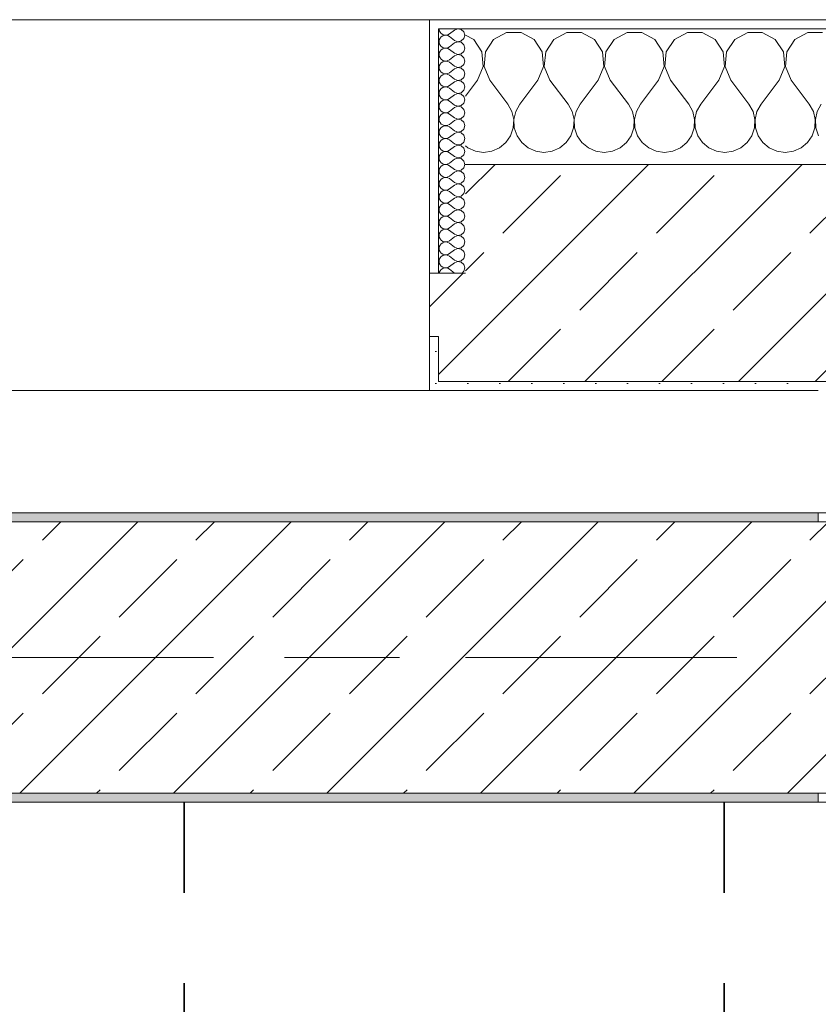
# Model space of a CAD drawing. Header units: metres. Extents: x -3.6 to 84.5, y -11 to 16.8.
# Tile 223 of 228: x 60.7 to 61.6, y 12.8 to 13.9. Entities that reach past the tile are written whole.
import ezdxf

# ---------------------------------------------------------------- set-up
doc = ezdxf.new("R2010")
doc.units = ezdxf.units.M
doc.header["$MEASUREMENT"] = 0
doc.linetypes.add('Achse', pattern=[0.2, 0.1, -0.05, 0, -0.05])
doc.linetypes.add('Strichlinie doppelt', pattern=[0.546806, 0.264583, -0.105833, 0.070556, -0.105833])
for name, color, linetype in [('155 - Bemaßung_ Beschriftung.Ausbau - Deckenelemente', 7, 'Continuous'), ('451 - Universal.Achsen Raster', 7, 'Continuous'), ('604 - Struktur.Wand Aussen', 7, 'Continuous'), ('608 - Struktur.Träger', 7, 'Continuous')]:
    doc.layers.add(name, color=color, linetype=linetype)
doc.styles.add('ERSTELLTER_STIL_2', font='txt')
doc.dimstyles.new('ERSTELLTER_STIL__1', dxfattribs={"dimtxt": 0.1, "dimasz": 0.0532, "dimexe": 0.18, "dimexo": 0.0625, "dimgap": 0, "dimtad": 1, "dimtih": 1, "dimtoh": 1, "dimzin": 0, "dimdsep": 46, "dimtxsty": 'ERSTELLTER_STIL_2', "dimblk": 'ARROWHEAD_2', "dimblk1": 'ARROWHEAD_2', "dimblk2": 'ARROWHEAD_2', "dimcen": 0.09, "dimse1": 1, "dimse2": 1, "dimclrd": 7, "dimclre": 7, "dimclrt": 7, "dimazin": 0, "dimtfac": 1, "dimtdec": 4, "dimtmove": 0, "dimatfit": 3, "dimfxl": 1, "dimtolj": 1, "dimtzin": 0, "dimarcsym": 0})
pattern_1 = [(0, (0, 0), (0, 0.08660254), [0, -0.05]), (0, (0.025, 0.0433), (0, 0.08660254), [0, -0.05])]
pattern_2 = [(45, (0, 0), (-0.01767767, 0.01767767), [0, -0.025])]
pattern_3 = [(45, (0, 0), (-0.08485281, 0.08485281), []), (45, (-0.04243, 0.04243), (-0.08485281, 0.08485281), [0.09, -0.03])]

# ---------------------------------------------------------------- blocks, each defined once
blk = doc.blocks.new('*X33')
at = {"layer": '604 - Struktur.Wand Aussen', "color": 7, "linetype": 'Continuous', "lineweight": 5}
for p, q in [((61.1891, 13.833), (61.18, 13.8379)), ((61.1981, 13.8195), (61.1891, 13.833)), ((61.2109, 13.833), (61.2019, 13.8195)), ((61.2252, 13.8407), (61.2109, 13.833)), ((61.2415, 13.8407), (61.2252, 13.8407)), ((61.2558, 13.833), (61.2415, 13.8407)), ((61.2648, 13.8195), (61.2558, 13.833)), ((61.2776, 13.833), (61.2686, 13.8195)), ((61.2919, 13.8407), (61.2776, 13.833)), ((61.3081, 13.8407), (61.2919, 13.8407)), ((61.3224, 13.833), (61.3081, 13.8407)), ((61.3314, 13.8195), (61.3224, 13.833)), ((61.3442, 13.833), (61.3352, 13.8195)), ((61.3585, 13.8407), (61.3442, 13.833)), ((61.3748, 13.8407), (61.3585, 13.8407)), ((61.3891, 13.833), (61.3748, 13.8407)), ((61.3981, 13.8195), (61.3891, 13.833)), ((61.4109, 13.833), (61.4019, 13.8195)), ((61.4252, 13.8407), (61.4109, 13.833)), ((61.4415, 13.8407), (61.4252, 13.8407)), ((61.4558, 13.833), (61.4415, 13.8407)), ((61.4648, 13.8195), (61.4558, 13.833)), ((61.4776, 13.833), (61.4686, 13.8195)), ((61.4919, 13.8407), (61.4776, 13.833)), ((61.5081, 13.8407), (61.4919, 13.8407)), ((61.5224, 13.833), (61.5081, 13.8407)), ((61.5314, 13.8195), (61.5224, 13.833)), ((61.5442, 13.833), (61.5352, 13.8195)), ((61.5585, 13.8407), (61.5442, 13.833)), ((61.5748, 13.8407), (61.5585, 13.8407)), ((61.1996, 13.8033), (61.1981, 13.8195)), ((61.2019, 13.8195), (61.2004, 13.8033)), ((61.2663, 13.8033), (61.2648, 13.8195)), ((61.2686, 13.8195), (61.267, 13.8033)), ((61.333, 13.8033), (61.3314, 13.8195)), ((61.3352, 13.8195), (61.3337, 13.8033)), ((61.3996, 13.8033), (61.3981, 13.8195)), ((61.4019, 13.8195), (61.4004, 13.8033)), ((61.4663, 13.8033), (61.4648, 13.8195)), ((61.4686, 13.8195), (61.467, 13.8033)), ((61.533, 13.8033), (61.5314, 13.8195)), ((61.5352, 13.8195), (61.5337, 13.8033)), ((61.1933, 13.7883), (61.1996, 13.8033)), ((61.2004, 13.8033), (61.2067, 13.7883)), ((61.26, 13.7883), (61.2663, 13.8033)), ((61.267, 13.8033), (61.2733, 13.7883)), ((61.3267, 13.7883), (61.333, 13.8033)), ((61.3337, 13.8033), (61.34, 13.7883)), ((61.3933, 13.7883), (61.3996, 13.8033)), ((61.4004, 13.8033), (61.4067, 13.7883)), ((61.46, 13.7883), (61.4663, 13.8033)), ((61.467, 13.8033), (61.4733, 13.7883)), ((61.5267, 13.7883), (61.533, 13.8033)), ((61.5337, 13.8033), (61.54, 13.7883)), ((61.1933, 13.7883), (61.18, 13.7706)), ((61.2067, 13.7883), (61.2267, 13.7617)), ((61.26, 13.7883), (61.24, 13.7617)), ((61.2733, 13.7883), (61.2933, 13.7617)), ((61.3267, 13.7883), (61.3067, 13.7617)), ((61.34, 13.7883), (61.36, 13.7617)), ((61.3933, 13.7883), (61.3733, 13.7617)), ((61.4067, 13.7883), (61.4267, 13.7617)), ((61.46, 13.7883), (61.44, 13.7617)), ((61.4733, 13.7883), (61.4933, 13.7617)), ((61.5267, 13.7883), (61.5067, 13.7617)), ((61.54, 13.7883), (61.56, 13.7617)), ((61.2311, 13.7536), (61.2267, 13.7617)), ((61.24, 13.7617), (61.2355, 13.7536)), ((61.2978, 13.7536), (61.2933, 13.7617)), ((61.3067, 13.7617), (61.3022, 13.7536)), ((61.3645, 13.7536), (61.36, 13.7617)), ((61.3733, 13.7617), (61.3689, 13.7536)), ((61.4311, 13.7536), (61.4267, 13.7617)), ((61.44, 13.7617), (61.4355, 13.7536)), ((61.4978, 13.7536), (61.4933, 13.7617)), ((61.5067, 13.7617), (61.5022, 13.7536)), ((61.5645, 13.7536), (61.56, 13.7617)), ((61.5733, 13.7617), (61.5689, 13.7536)), ((61.2332, 13.7447), (61.2311, 13.7536)), ((61.2355, 13.7536), (61.2335, 13.7447)), ((61.2999, 13.7447), (61.2978, 13.7536)), ((61.3022, 13.7536), (61.3001, 13.7447)), ((61.3665, 13.7447), (61.3645, 13.7536)), ((61.3689, 13.7536), (61.3668, 13.7447)), ((61.4332, 13.7447), (61.4311, 13.7536)), ((61.4355, 13.7536), (61.4335, 13.7447)), ((61.4999, 13.7447), (61.4978, 13.7536)), ((61.5022, 13.7536), (61.5001, 13.7447)), ((61.5665, 13.7447), (61.5645, 13.7536)), ((61.5689, 13.7536), (61.5668, 13.7447)), ((61.2298, 13.7268), (61.2328, 13.7355)), ((61.2328, 13.7355), (61.2332, 13.7447)), ((61.2335, 13.7447), (61.2339, 13.7355)), ((61.2339, 13.7355), (61.2369, 13.7268)), ((61.2965, 13.7268), (61.2994, 13.7355)), ((61.2994, 13.7355), (61.2999, 13.7447)), ((61.3001, 13.7447), (61.3006, 13.7355)), ((61.3006, 13.7355), (61.3035, 13.7268)), ((61.3631, 13.7268), (61.3661, 13.7355)), ((61.3661, 13.7355), (61.3665, 13.7447)), ((61.3668, 13.7447), (61.3672, 13.7355)), ((61.3672, 13.7355), (61.3702, 13.7268)), ((61.4298, 13.7268), (61.4328, 13.7355)), ((61.4328, 13.7355), (61.4332, 13.7447)), ((61.4335, 13.7447), (61.4339, 13.7355)), ((61.4339, 13.7355), (61.4369, 13.7268)), ((61.4965, 13.7268), (61.4994, 13.7355)), ((61.4994, 13.7355), (61.4999, 13.7447)), ((61.5001, 13.7447), (61.5006, 13.7355)), ((61.5006, 13.7355), (61.5035, 13.7268)), ((61.5631, 13.7268), (61.5661, 13.7355)), ((61.5661, 13.7355), (61.5665, 13.7447)), ((61.5668, 13.7447), (61.5672, 13.7355)), ((61.5672, 13.7355), (61.5702, 13.7268)), ((61.2246, 13.7192), (61.2298, 13.7268)), ((61.2369, 13.7268), (61.2421, 13.7192)), ((61.2913, 13.7192), (61.2965, 13.7268)), ((61.3035, 13.7268), (61.3087, 13.7192)), ((61.3579, 13.7192), (61.3631, 13.7268)), ((61.3702, 13.7268), (61.3754, 13.7192)), ((61.4246, 13.7192), (61.4298, 13.7268)), ((61.4369, 13.7268), (61.4421, 13.7192)), ((61.4913, 13.7192), (61.4965, 13.7268)), ((61.5035, 13.7268), (61.5087, 13.7192)), ((61.5579, 13.7192), (61.5631, 13.7268)), ((61.18, 13.7154), (61.1825, 13.7133)), ((61.1825, 13.7133), (61.1909, 13.7096)), ((61.2091, 13.7096), (61.2175, 13.7133)), ((61.2175, 13.7133), (61.2246, 13.7192)), ((61.2421, 13.7192), (61.2491, 13.7133)), ((61.2491, 13.7133), (61.2576, 13.7096)), ((61.2758, 13.7096), (61.2842, 13.7133)), ((61.2842, 13.7133), (61.2913, 13.7192)), ((61.3087, 13.7192), (61.3158, 13.7133)), ((61.3158, 13.7133), (61.3242, 13.7096)), ((61.3424, 13.7096), (61.3509, 13.7133)), ((61.3509, 13.7133), (61.3579, 13.7192)), ((61.3754, 13.7192), (61.3825, 13.7133)), ((61.3825, 13.7133), (61.3909, 13.7096)), ((61.4091, 13.7096), (61.4175, 13.7133)), ((61.4175, 13.7133), (61.4246, 13.7192)), ((61.4421, 13.7192), (61.4491, 13.7133)), ((61.4491, 13.7133), (61.4576, 13.7096)), ((61.4758, 13.7096), (61.4842, 13.7133)), ((61.4842, 13.7133), (61.4913, 13.7192)), ((61.5087, 13.7192), (61.5158, 13.7133)), ((61.5158, 13.7133), (61.5242, 13.7096)), ((61.5424, 13.7096), (61.5509, 13.7133)), ((61.5509, 13.7133), (61.5579, 13.7192)), ((61.1909, 13.7096), (61.2, 13.7083)), ((61.2, 13.7083), (61.2091, 13.7096)), ((61.2576, 13.7096), (61.2667, 13.7083)), ((61.2667, 13.7083), (61.2758, 13.7096)), ((61.3242, 13.7096), (61.3333, 13.7083)), ((61.3333, 13.7083), (61.3424, 13.7096)), ((61.3909, 13.7096), (61.4, 13.7083)), ((61.4, 13.7083), (61.4091, 13.7096)), ((61.4576, 13.7096), (61.4667, 13.7083)), ((61.4667, 13.7083), (61.4758, 13.7096)), ((61.5242, 13.7096), (61.5333, 13.7083)), ((61.5333, 13.7083), (61.5424, 13.7096))]:
    blk.add_line(p, q, dxfattribs=at)
blk = doc.blocks.new('*X63')
at = {"layer": '604 - Struktur.Wand Aussen', "color": 7, "linetype": 'Continuous', "lineweight": 5}
for p, q in [((61.1507, 13.845), (61.151, 13.843)), ((61.1715, 13.845), (61.1679, 13.8436)), ((61.1753, 13.8442), (61.1715, 13.845)), ((61.1782, 13.8416), (61.1753, 13.8442)), ((61.151, 13.843), (61.1518, 13.8412)), ((61.1518, 13.8345), (61.151, 13.8327)), ((61.1518, 13.8412), (61.153, 13.8397)), ((61.153, 13.836), (61.1518, 13.8345)), ((61.153, 13.8397), (61.1547, 13.8386)), ((61.1547, 13.8371), (61.153, 13.836)), ((61.1547, 13.8386), (61.1565, 13.838)), ((61.1565, 13.8377), (61.1547, 13.8371)), ((61.1565, 13.838), (61.1585, 13.8379)), ((61.1585, 13.8378), (61.1565, 13.8377)), ((61.1585, 13.8379), (61.1604, 13.8383)), ((61.1604, 13.8374), (61.1585, 13.8378)), ((61.1604, 13.8383), (61.1621, 13.8393)), ((61.1621, 13.8364), (61.1604, 13.8374)), ((61.1679, 13.8436), (61.1621, 13.8393)), ((61.1679, 13.8321), (61.1621, 13.8364)), ((61.1753, 13.8315), (61.1782, 13.8341)), ((61.1793, 13.8379), (61.1782, 13.8416)), ((61.1782, 13.8341), (61.1793, 13.8379)), ((61.151, 13.8327), (61.1507, 13.8307)), ((61.1507, 13.8307), (61.151, 13.8288)), ((61.151, 13.8288), (61.1518, 13.827)), ((61.1518, 13.827), (61.153, 13.8254)), ((61.153, 13.8254), (61.1547, 13.8243)), ((61.1547, 13.8228), (61.153, 13.8217)), ((61.1547, 13.8243), (61.1565, 13.8237)), ((61.1565, 13.8234), (61.1547, 13.8228)), ((61.1565, 13.8237), (61.1585, 13.8236)), ((61.1585, 13.8235), (61.1565, 13.8234)), ((61.1585, 13.8236), (61.1604, 13.824)), ((61.1604, 13.8231), (61.1585, 13.8235)), ((61.1604, 13.824), (61.1621, 13.825)), ((61.1621, 13.8221), (61.1604, 13.8231)), ((61.1679, 13.8293), (61.1621, 13.825)), ((61.1679, 13.8179), (61.1621, 13.8221)), ((61.1679, 13.8321), (61.1715, 13.8307)), ((61.1715, 13.8307), (61.1679, 13.8293)), ((61.1715, 13.8307), (61.1753, 13.8315)), ((61.1753, 13.83), (61.1715, 13.8307)), ((61.1782, 13.8273), (61.1753, 13.83)), ((61.1793, 13.8236), (61.1782, 13.8273)), ((61.1782, 13.8198), (61.1793, 13.8236)), ((61.151, 13.8184), (61.1507, 13.8164)), ((61.1507, 13.8164), (61.151, 13.8145)), ((61.1518, 13.8202), (61.151, 13.8184)), ((61.151, 13.8145), (61.1518, 13.8127)), ((61.153, 13.8217), (61.1518, 13.8202)), ((61.1518, 13.8127), (61.153, 13.8112)), ((61.153, 13.8112), (61.1547, 13.81)), ((61.1679, 13.815), (61.1621, 13.8107)), ((61.1679, 13.8179), (61.1715, 13.8165)), ((61.1715, 13.8164), (61.1679, 13.815)), ((61.1715, 13.8165), (61.1753, 13.8172)), ((61.1753, 13.8157), (61.1715, 13.8164)), ((61.1753, 13.8172), (61.1782, 13.8198)), ((61.1782, 13.813), (61.1753, 13.8157)), ((61.1793, 13.8093), (61.1782, 13.813)), ((61.151, 13.8041), (61.1507, 13.8021)), ((61.1507, 13.8021), (61.151, 13.8002)), ((61.1518, 13.8059), (61.151, 13.8041)), ((61.151, 13.8002), (61.1518, 13.7984)), ((61.153, 13.8074), (61.1518, 13.8059)), ((61.1547, 13.8085), (61.153, 13.8074)), ((61.1547, 13.81), (61.1565, 13.8094)), ((61.1565, 13.8092), (61.1547, 13.8085)), ((61.1565, 13.8094), (61.1585, 13.8093)), ((61.1585, 13.8093), (61.1565, 13.8092)), ((61.1585, 13.8093), (61.1604, 13.8098)), ((61.1604, 13.8088), (61.1585, 13.8093)), ((61.1604, 13.8098), (61.1621, 13.8107)), ((61.1621, 13.8079), (61.1604, 13.8088)), ((61.1679, 13.8036), (61.1621, 13.8079)), ((61.1679, 13.8007), (61.1621, 13.7964)), ((61.1679, 13.8036), (61.1715, 13.8022)), ((61.1715, 13.8021), (61.1679, 13.8007)), ((61.1715, 13.8022), (61.1753, 13.8029)), ((61.1753, 13.8014), (61.1715, 13.8021)), ((61.1753, 13.8029), (61.1782, 13.8055)), ((61.1782, 13.7988), (61.1753, 13.8014)), ((61.1782, 13.8055), (61.1793, 13.8093)), ((61.151, 13.7898), (61.1507, 13.7879)), ((61.1518, 13.7916), (61.151, 13.7898)), ((61.1518, 13.7984), (61.153, 13.7969)), ((61.153, 13.7931), (61.1518, 13.7916)), ((61.153, 13.7969), (61.1547, 13.7958)), ((61.1547, 13.7942), (61.153, 13.7931)), ((61.1547, 13.7958), (61.1565, 13.7951)), ((61.1565, 13.7949), (61.1547, 13.7942)), ((61.1565, 13.7951), (61.1585, 13.795)), ((61.1585, 13.795), (61.1565, 13.7949)), ((61.1585, 13.795), (61.1604, 13.7955)), ((61.1604, 13.7945), (61.1585, 13.795)), ((61.1604, 13.7955), (61.1621, 13.7964)), ((61.1621, 13.7936), (61.1604, 13.7945)), ((61.1679, 13.7893), (61.1621, 13.7936)), ((61.1679, 13.7893), (61.1715, 13.7879)), ((61.1753, 13.7886), (61.1782, 13.7912)), ((61.1793, 13.795), (61.1782, 13.7988)), ((61.1782, 13.7912), (61.1793, 13.795)), ((61.1507, 13.7879), (61.151, 13.7859)), ((61.151, 13.7859), (61.1518, 13.7841)), ((61.1518, 13.7841), (61.153, 13.7826)), ((61.153, 13.7788), (61.1518, 13.7773)), ((61.153, 13.7826), (61.1547, 13.7815)), ((61.1547, 13.78), (61.153, 13.7788)), ((61.1547, 13.7815), (61.1565, 13.7808)), ((61.1565, 13.7806), (61.1547, 13.78)), ((61.1565, 13.7808), (61.1585, 13.7807)), ((61.1585, 13.7807), (61.1565, 13.7806)), ((61.1585, 13.7807), (61.1604, 13.7812)), ((61.1604, 13.7802), (61.1585, 13.7807)), ((61.1604, 13.7812), (61.1621, 13.7821)), ((61.1621, 13.7793), (61.1604, 13.7802)), ((61.1679, 13.7864), (61.1621, 13.7821)), ((61.1679, 13.775), (61.1621, 13.7793)), ((61.1715, 13.7878), (61.1679, 13.7864)), ((61.1715, 13.7879), (61.1753, 13.7886)), ((61.1753, 13.7871), (61.1715, 13.7878)), ((61.1782, 13.7845), (61.1753, 13.7871)), ((61.1793, 13.7807), (61.1782, 13.7845)), ((61.1782, 13.777), (61.1793, 13.7807)), ((61.151, 13.7755), (61.1507, 13.7736)), ((61.1507, 13.7736), (61.151, 13.7716)), ((61.1518, 13.7773), (61.151, 13.7755)), ((61.151, 13.7716), (61.1518, 13.7698)), ((61.1518, 13.7698), (61.153, 13.7683)), ((61.153, 13.7683), (61.1547, 13.7672)), ((61.1604, 13.7669), (61.1621, 13.7679)), ((61.1679, 13.7721), (61.1621, 13.7679)), ((61.1679, 13.775), (61.1715, 13.7736)), ((61.1715, 13.7735), (61.1679, 13.7721)), ((61.1715, 13.7736), (61.1753, 13.7743)), ((61.1753, 13.7728), (61.1715, 13.7735)), ((61.1753, 13.7743), (61.1782, 13.777)), ((61.1782, 13.7702), (61.1753, 13.7728)), ((61.1793, 13.7664), (61.1782, 13.7702)), ((61.151, 13.7612), (61.1507, 13.7593)), ((61.1507, 13.7593), (61.151, 13.7573)), ((61.1518, 13.763), (61.151, 13.7612)), ((61.151, 13.7573), (61.1518, 13.7555)), ((61.153, 13.7646), (61.1518, 13.763)), ((61.1547, 13.7657), (61.153, 13.7646)), ((61.1547, 13.7672), (61.1565, 13.7666)), ((61.1565, 13.7663), (61.1547, 13.7657)), ((61.1565, 13.7666), (61.1585, 13.7665)), ((61.1585, 13.7664), (61.1565, 13.7663)), ((61.1585, 13.7665), (61.1604, 13.7669)), ((61.1604, 13.766), (61.1585, 13.7664)), ((61.1621, 13.765), (61.1604, 13.766)), ((61.1679, 13.7607), (61.1621, 13.765)), ((61.1679, 13.7579), (61.1621, 13.7536)), ((61.1679, 13.7607), (61.1715, 13.7593)), ((61.1715, 13.7593), (61.1679, 13.7579)), ((61.1715, 13.7593), (61.1753, 13.76)), ((61.1753, 13.7585), (61.1715, 13.7593)), ((61.1753, 13.76), (61.1782, 13.7627)), ((61.1782, 13.7559), (61.1753, 13.7585)), ((61.1782, 13.7627), (61.1793, 13.7664)), ((61.151, 13.747), (61.1507, 13.745)), ((61.1518, 13.7488), (61.151, 13.747)), ((61.1518, 13.7555), (61.153, 13.754)), ((61.153, 13.7503), (61.1518, 13.7488)), ((61.153, 13.754), (61.1547, 13.7529)), ((61.1547, 13.7514), (61.153, 13.7503)), ((61.1547, 13.7529), (61.1565, 13.7523)), ((61.1565, 13.752), (61.1547, 13.7514)), ((61.1565, 13.7523), (61.1585, 13.7522)), ((61.1585, 13.7521), (61.1565, 13.752)), ((61.1585, 13.7522), (61.1604, 13.7526)), ((61.1604, 13.7517), (61.1585, 13.7521)), ((61.1604, 13.7526), (61.1621, 13.7536)), ((61.1621, 13.7507), (61.1604, 13.7517)), ((61.1679, 13.7464), (61.1621, 13.7507)), ((61.1679, 13.7464), (61.1715, 13.745)), ((61.1715, 13.745), (61.1753, 13.7458)), ((61.1753, 13.7458), (61.1782, 13.7484)), ((61.1793, 13.7521), (61.1782, 13.7559)), ((61.1782, 13.7484), (61.1793, 13.7521)), ((61.1507, 13.745), (61.151, 13.743)), ((61.151, 13.743), (61.1518, 13.7412)), ((61.1518, 13.7412), (61.153, 13.7397)), ((61.153, 13.736), (61.1518, 13.7345)), ((61.153, 13.7397), (61.1547, 13.7386)), ((61.1547, 13.7371), (61.153, 13.736)), ((61.1547, 13.7386), (61.1565, 13.738)), ((61.1565, 13.7377), (61.1547, 13.7371)), ((61.1565, 13.738), (61.1585, 13.7379)), ((61.1585, 13.7378), (61.1565, 13.7377)), ((61.1585, 13.7379), (61.1604, 13.7383)), ((61.1604, 13.7374), (61.1585, 13.7378)), ((61.1604, 13.7383), (61.1621, 13.7393)), ((61.1621, 13.7364), (61.1604, 13.7374)), ((61.1679, 13.7436), (61.1621, 13.7393)), ((61.1679, 13.7321), (61.1621, 13.7364)), ((61.1715, 13.745), (61.1679, 13.7436)), ((61.1753, 13.7442), (61.1715, 13.745)), ((61.1782, 13.7416), (61.1753, 13.7442)), ((61.1793, 13.7379), (61.1782, 13.7416)), ((61.1782, 13.7341), (61.1793, 13.7379)), ((61.151, 13.7327), (61.1507, 13.7307)), ((61.1507, 13.7307), (61.151, 13.7288)), ((61.1518, 13.7345), (61.151, 13.7327)), ((61.151, 13.7288), (61.1518, 13.727)), ((61.1518, 13.727), (61.153, 13.7254)), ((61.153, 13.7254), (61.1547, 13.7243)), ((61.1547, 13.7243), (61.1565, 13.7237)), ((61.1585, 13.7236), (61.1604, 13.724)), ((61.1604, 13.724), (61.1621, 13.725)), ((61.1679, 13.7293), (61.1621, 13.725)), ((61.1679, 13.7321), (61.1715, 13.7307)), ((61.1715, 13.7307), (61.1679, 13.7293)), ((61.1715, 13.7307), (61.1753, 13.7315)), ((61.1753, 13.73), (61.1715, 13.7307)), ((61.1753, 13.7315), (61.1782, 13.7341)), ((61.1782, 13.7273), (61.1753, 13.73)), ((61.1793, 13.7236), (61.1782, 13.7273)), ((61.151, 13.7184), (61.1507, 13.7164)), ((61.1507, 13.7164), (61.151, 13.7145)), ((61.1518, 13.7202), (61.151, 13.7184)), ((61.151, 13.7145), (61.1518, 13.7127)), ((61.153, 13.7217), (61.1518, 13.7202)), ((61.1547, 13.7228), (61.153, 13.7217)), ((61.1565, 13.7234), (61.1547, 13.7228)), ((61.1565, 13.7237), (61.1585, 13.7236)), ((61.1585, 13.7235), (61.1565, 13.7234)), ((61.1604, 13.7231), (61.1585, 13.7235)), ((61.1621, 13.7221), (61.1604, 13.7231)), ((61.1679, 13.7179), (61.1621, 13.7221)), ((61.1679, 13.715), (61.1621, 13.7107)), ((61.1679, 13.7179), (61.1715, 13.7165)), ((61.1715, 13.7164), (61.1679, 13.715)), ((61.1715, 13.7165), (61.1753, 13.7172)), ((61.1753, 13.7157), (61.1715, 13.7164)), ((61.1753, 13.7172), (61.1782, 13.7198)), ((61.1782, 13.713), (61.1753, 13.7157)), ((61.1782, 13.7198), (61.1793, 13.7236)), ((61.1793, 13.7093), (61.1782, 13.713)), ((61.151, 13.7041), (61.1507, 13.7021)), ((61.1507, 13.7021), (61.151, 13.7002)), ((61.1518, 13.7059), (61.151, 13.7041)), ((61.1518, 13.7127), (61.153, 13.7112)), ((61.153, 13.7074), (61.1518, 13.7059)), ((61.153, 13.7112), (61.1547, 13.71)), ((61.1547, 13.7085), (61.153, 13.7074)), ((61.1547, 13.71), (61.1565, 13.7094)), ((61.1565, 13.7092), (61.1547, 13.7085)), ((61.1565, 13.7094), (61.1585, 13.7093)), ((61.1585, 13.7093), (61.1565, 13.7092)), ((61.1585, 13.7093), (61.1604, 13.7098)), ((61.1604, 13.7088), (61.1585, 13.7093)), ((61.1604, 13.7098), (61.1621, 13.7107)), ((61.1621, 13.7079), (61.1604, 13.7088)), ((61.1679, 13.7036), (61.1621, 13.7079)), ((61.1679, 13.7036), (61.1715, 13.7022)), ((61.1715, 13.7022), (61.1753, 13.7029)), ((61.1753, 13.7029), (61.1782, 13.7055)), ((61.1782, 13.7055), (61.1793, 13.7093)), ((61.151, 13.7002), (61.1518, 13.6984)), ((61.1518, 13.6916), (61.151, 13.6898)), ((61.1518, 13.6984), (61.153, 13.6969)), ((61.153, 13.6931), (61.1518, 13.6916)), ((61.153, 13.6969), (61.1547, 13.6958)), ((61.1547, 13.6942), (61.153, 13.6931)), ((61.1547, 13.6958), (61.1565, 13.6951)), ((61.1565, 13.6949), (61.1547, 13.6942)), ((61.1565, 13.6951), (61.1585, 13.695)), ((61.1585, 13.695), (61.1565, 13.6949)), ((61.1585, 13.695), (61.1604, 13.6955)), ((61.1604, 13.6945), (61.1585, 13.695)), ((61.1604, 13.6955), (61.1621, 13.6964)), ((61.1621, 13.6936), (61.1604, 13.6945)), ((61.1679, 13.7007), (61.1621, 13.6964)), ((61.1679, 13.6893), (61.1621, 13.6936)), ((61.1715, 13.7021), (61.1679, 13.7007)), ((61.1753, 13.7014), (61.1715, 13.7021)), ((61.1782, 13.6988), (61.1753, 13.7014)), ((61.1753, 13.6886), (61.1782, 13.6912)), ((61.1793, 13.695), (61.1782, 13.6988)), ((61.1782, 13.6912), (61.1793, 13.695)), ((61.151, 13.6898), (61.1507, 13.6879)), ((61.1507, 13.6879), (61.151, 13.6859)), ((61.151, 13.6859), (61.1518, 13.6841)), ((61.1518, 13.6841), (61.153, 13.6826)), ((61.153, 13.6826), (61.1547, 13.6815)), ((61.1547, 13.6815), (61.1565, 13.6808)), ((61.1565, 13.6806), (61.1547, 13.68)), ((61.1565, 13.6808), (61.1585, 13.6807)), ((61.1585, 13.6807), (61.1565, 13.6806)), ((61.1585, 13.6807), (61.1604, 13.6812)), ((61.1604, 13.6802), (61.1585, 13.6807)), ((61.1604, 13.6812), (61.1621, 13.6821)), ((61.1679, 13.6864), (61.1621, 13.6821)), ((61.1679, 13.6893), (61.1715, 13.6879)), ((61.1715, 13.6878), (61.1679, 13.6864)), ((61.1715, 13.6879), (61.1753, 13.6886)), ((61.1753, 13.6871), (61.1715, 13.6878)), ((61.1782, 13.6845), (61.1753, 13.6871)), ((61.1793, 13.6807), (61.1782, 13.6845)), ((61.1782, 13.677), (61.1793, 13.6807)), ((61.151, 13.6755), (61.1507, 13.6736)), ((61.1507, 13.6736), (61.151, 13.6716)), ((61.1518, 13.6773), (61.151, 13.6755)), ((61.151, 13.6716), (61.1518, 13.6698)), ((61.153, 13.6788), (61.1518, 13.6773)), ((61.1518, 13.6698), (61.153, 13.6683)), ((61.1547, 13.68), (61.153, 13.6788)), ((61.1621, 13.6793), (61.1604, 13.6802)), ((61.1679, 13.675), (61.1621, 13.6793)), ((61.1679, 13.6721), (61.1621, 13.6679)), ((61.1679, 13.675), (61.1715, 13.6736)), ((61.1715, 13.6735), (61.1679, 13.6721)), ((61.1715, 13.6736), (61.1753, 13.6743)), ((61.1753, 13.6728), (61.1715, 13.6735)), ((61.1753, 13.6743), (61.1782, 13.677)), ((61.1782, 13.6702), (61.1753, 13.6728)), ((61.1793, 13.6664), (61.1782, 13.6702)), ((61.151, 13.6612), (61.1507, 13.6593)), ((61.1507, 13.6593), (61.151, 13.6573)), ((61.1518, 13.663), (61.151, 13.6612)), ((61.153, 13.6646), (61.1518, 13.663)), ((61.153, 13.6683), (61.1547, 13.6672)), ((61.1547, 13.6657), (61.153, 13.6646)), ((61.1547, 13.6672), (61.1565, 13.6666)), ((61.1565, 13.6663), (61.1547, 13.6657)), ((61.1565, 13.6666), (61.1585, 13.6665)), ((61.1585, 13.6664), (61.1565, 13.6663)), ((61.1585, 13.6665), (61.1604, 13.6669)), ((61.1604, 13.666), (61.1585, 13.6664)), ((61.1604, 13.6669), (61.1621, 13.6679)), ((61.1621, 13.665), (61.1604, 13.666)), ((61.1679, 13.6607), (61.1621, 13.665)), ((61.1679, 13.6607), (61.1715, 13.6593)), ((61.1715, 13.6593), (61.1679, 13.6579)), ((61.1715, 13.6593), (61.1753, 13.66)), ((61.1753, 13.6585), (61.1715, 13.6593)), ((61.1753, 13.66), (61.1782, 13.6627)), ((61.1782, 13.6627), (61.1793, 13.6664)), ((61.151, 13.6573), (61.1518, 13.6555)), ((61.1518, 13.6488), (61.151, 13.647)), ((61.1518, 13.6555), (61.153, 13.654)), ((61.153, 13.6503), (61.1518, 13.6488)), ((61.153, 13.654), (61.1547, 13.6529)), ((61.1547, 13.6514), (61.153, 13.6503)), ((61.1547, 13.6529), (61.1565, 13.6523)), ((61.1565, 13.652), (61.1547, 13.6514)), ((61.1565, 13.6523), (61.1585, 13.6522)), ((61.1585, 13.6521), (61.1565, 13.652)), ((61.1585, 13.6522), (61.1604, 13.6526)), ((61.1604, 13.6517), (61.1585, 13.6521)), ((61.1604, 13.6526), (61.1621, 13.6536)), ((61.1621, 13.6507), (61.1604, 13.6517)), ((61.1679, 13.6579), (61.1621, 13.6536)), ((61.1679, 13.6464), (61.1621, 13.6507)), ((61.1782, 13.6559), (61.1753, 13.6585)), ((61.1753, 13.6458), (61.1782, 13.6484)), ((61.1793, 13.6521), (61.1782, 13.6559)), ((61.1782, 13.6484), (61.1793, 13.6521)), ((61.151, 13.647), (61.1507, 13.645)), ((61.1507, 13.645), (61.151, 13.643)), ((61.151, 13.643), (61.1518, 13.6412)), ((61.1518, 13.6412), (61.153, 13.6397)), ((61.153, 13.6397), (61.1547, 13.6386)), ((61.1547, 13.6371), (61.153, 13.636)), ((61.1547, 13.6386), (61.1565, 13.638)), ((61.1565, 13.6377), (61.1547, 13.6371)), ((61.1565, 13.638), (61.1585, 13.6379)), ((61.1585, 13.6378), (61.1565, 13.6377)), ((61.1585, 13.6379), (61.1604, 13.6383)), ((61.1604, 13.6374), (61.1585, 13.6378)), ((61.1604, 13.6383), (61.1621, 13.6393)), ((61.1621, 13.6364), (61.1604, 13.6374)), ((61.1679, 13.6436), (61.1621, 13.6393)), ((61.1679, 13.6464), (61.1715, 13.645)), ((61.1715, 13.645), (61.1679, 13.6436)), ((61.1715, 13.645), (61.1753, 13.6458)), ((61.1753, 13.6442), (61.1715, 13.645)), ((61.1782, 13.6416), (61.1753, 13.6442)), ((61.1793, 13.6379), (61.1782, 13.6416)), ((61.1782, 13.6341), (61.1793, 13.6379)), ((61.151, 13.6327), (61.1507, 13.6307)), ((61.1507, 13.6307), (61.151, 13.6288)), ((61.1518, 13.6345), (61.151, 13.6327)), ((61.151, 13.6288), (61.1518, 13.627)), ((61.153, 13.636), (61.1518, 13.6345)), ((61.1518, 13.627), (61.153, 13.6254)), ((61.1679, 13.6321), (61.1621, 13.6364)), ((61.1679, 13.6293), (61.1621, 13.625)), ((61.1679, 13.6321), (61.1715, 13.6307)), ((61.1715, 13.6307), (61.1679, 13.6293)), ((61.1715, 13.6307), (61.1753, 13.6315)), ((61.1753, 13.63), (61.1715, 13.6307)), ((61.1753, 13.6315), (61.1782, 13.6341)), ((61.1782, 13.6273), (61.1753, 13.63)), ((61.1793, 13.6236), (61.1782, 13.6273)), ((61.151, 13.6184), (61.1507, 13.6164)), ((61.1507, 13.6164), (61.151, 13.6145)), ((61.1518, 13.6202), (61.151, 13.6184)), ((61.153, 13.6217), (61.1518, 13.6202)), ((61.153, 13.6254), (61.1547, 13.6243)), ((61.1547, 13.6228), (61.153, 13.6217)), ((61.1547, 13.6243), (61.1565, 13.6237)), ((61.1565, 13.6234), (61.1547, 13.6228)), ((61.1565, 13.6237), (61.1585, 13.6236)), ((61.1585, 13.6235), (61.1565, 13.6234)), ((61.1585, 13.6236), (61.1604, 13.624)), ((61.1604, 13.6231), (61.1585, 13.6235)), ((61.1604, 13.624), (61.1621, 13.625)), ((61.1621, 13.6221), (61.1604, 13.6231)), ((61.1679, 13.6179), (61.1621, 13.6221)), ((61.1679, 13.6179), (61.1715, 13.6165)), ((61.1715, 13.6164), (61.1679, 13.615)), ((61.1715, 13.6165), (61.1753, 13.6172)), ((61.1753, 13.6157), (61.1715, 13.6164)), ((61.1753, 13.6172), (61.1782, 13.6198)), ((61.1782, 13.613), (61.1753, 13.6157)), ((61.1782, 13.6198), (61.1793, 13.6236)), ((61.151, 13.6145), (61.1518, 13.6127)), ((61.1518, 13.6059), (61.151, 13.6041)), ((61.1518, 13.6127), (61.153, 13.6112)), ((61.153, 13.6074), (61.1518, 13.6059)), ((61.153, 13.6112), (61.1547, 13.61)), ((61.1547, 13.6085), (61.153, 13.6074)), ((61.1547, 13.61), (61.1565, 13.6094)), ((61.1565, 13.6092), (61.1547, 13.6085)), ((61.1565, 13.6094), (61.1585, 13.6093)), ((61.1585, 13.6093), (61.1565, 13.6092)), ((61.1585, 13.6093), (61.1604, 13.6098)), ((61.1604, 13.6088), (61.1585, 13.6093)), ((61.1604, 13.6098), (61.1621, 13.6107)), ((61.1621, 13.6079), (61.1604, 13.6088)), ((61.1679, 13.615), (61.1621, 13.6107)), ((61.1679, 13.6036), (61.1621, 13.6079)), ((61.1753, 13.6029), (61.1782, 13.6055)), ((61.1793, 13.6093), (61.1782, 13.613)), ((61.1782, 13.6055), (61.1793, 13.6093)), ((61.151, 13.6041), (61.1507, 13.6021)), ((61.1507, 13.6021), (61.151, 13.6002)), ((61.151, 13.6002), (61.1518, 13.5984)), ((61.1518, 13.5984), (61.153, 13.5969)), ((61.153, 13.5969), (61.1547, 13.5958)), ((61.1547, 13.5942), (61.153, 13.5931)), ((61.1547, 13.5958), (61.1565, 13.5951)), ((61.1565, 13.5949), (61.1547, 13.5942)), ((61.1565, 13.5951), (61.1585, 13.595)), ((61.1585, 13.595), (61.1565, 13.5949)), ((61.1585, 13.595), (61.1604, 13.5955)), ((61.1604, 13.5945), (61.1585, 13.595)), ((61.1604, 13.5955), (61.1621, 13.5964)), ((61.1621, 13.5936), (61.1604, 13.5945)), ((61.1679, 13.6007), (61.1621, 13.5964)), ((61.1679, 13.5893), (61.1621, 13.5936)), ((61.1679, 13.6036), (61.1715, 13.6022)), ((61.1715, 13.6021), (61.1679, 13.6007)), ((61.1715, 13.6022), (61.1753, 13.6029)), ((61.1753, 13.6014), (61.1715, 13.6021)), ((61.1782, 13.5988), (61.1753, 13.6014)), ((61.1793, 13.595), (61.1782, 13.5988)), ((61.1782, 13.5912), (61.1793, 13.595)), ((61.151, 13.5898), (61.1507, 13.5879)), ((61.1507, 13.5879), (61.151, 13.5859)), ((61.1518, 13.5916), (61.151, 13.5898)), ((61.151, 13.5859), (61.1518, 13.5841)), ((61.153, 13.5931), (61.1518, 13.5916)), ((61.1518, 13.5841), (61.153, 13.5826)), ((61.153, 13.5826), (61.1547, 13.5815)), ((61.1679, 13.5864), (61.1621, 13.5821)), ((61.1679, 13.5893), (61.1715, 13.5879)), ((61.1715, 13.5878), (61.1679, 13.5864)), ((61.1715, 13.5879), (61.1753, 13.5886)), ((61.1753, 13.5871), (61.1715, 13.5878)), ((61.1753, 13.5886), (61.1782, 13.5912)), ((61.1782, 13.5845), (61.1753, 13.5871)), ((61.1793, 13.5807), (61.1782, 13.5845)), ((61.151, 13.5755), (61.1509, 13.575)), ((61.1518, 13.5773), (61.151, 13.5755)), ((61.153, 13.5788), (61.1518, 13.5773)), ((61.1547, 13.58), (61.153, 13.5788)), ((61.1547, 13.5815), (61.1565, 13.5808)), ((61.1565, 13.5806), (61.1547, 13.58)), ((61.1565, 13.5808), (61.1585, 13.5807)), ((61.1585, 13.5807), (61.1565, 13.5806)), ((61.1585, 13.5807), (61.1604, 13.5812)), ((61.1604, 13.5802), (61.1585, 13.5807)), ((61.1604, 13.5812), (61.1621, 13.5821)), ((61.1621, 13.5793), (61.1604, 13.5802)), ((61.1679, 13.575), (61.1621, 13.5793)), ((61.1761, 13.575), (61.1782, 13.577)), ((61.1782, 13.577), (61.1793, 13.5807))]:
    blk.add_line(p, q, dxfattribs=at)
blk = doc.blocks.new('*D130')
at = {"layer": '155 - Bemaßung_ Beschriftung.Ausbau - Deckenelemente', "color": 7, "linetype": 'Continuous', "lineweight": 5}
for p, q in [((60.279, 8.8575), (60.279, 8.9625)), ((60.869, 8.8575), (60.869, 8.9625)), ((60.2992, 8.945), (60.2588, 8.875)), ((60.8892, 8.945), (60.8488, 8.875)), ((60.279, 8.91), (60.869, 8.91))]:
    blk.add_line(p, q, dxfattribs=at)
at = {"layer": '155 - Bemaßung_ Beschriftung.Ausbau - Deckenelemente', "color": 7, "lineweight": 5, "insert": (60.4981, 8.93), "char_height": 0.1, "attachment_point": 7, "style": 'ERSTELLTER_STIL_2'}
blk.add_mtext('\\A1;{\\pql;\\fArial|b0|i0|c0|p38;59}', dxfattribs=at)
blk = doc.blocks.new('ARROWHEAD_2')
at = {"color": 0, "linetype": 'Continuous', "lineweight": 0}
for p, q in [((-0.378, -0.655), (0.378, 0.655)), ((0, 0), (-1, 0))]:
    blk.add_line(p, q, dxfattribs=at)
blk = doc.blocks.new('*D131')
at = {"layer": '155 - Bemaßung_ Beschriftung.Ausbau - Deckenelemente', "color": 7, "linetype": 'Continuous', "lineweight": 5}
for p, q in [((60.869, 8.8575), (60.869, 8.9625)), ((61.466, 8.8575), (61.466, 8.9625)), ((60.8892, 8.945), (60.8488, 8.875)), ((61.4862, 8.945), (61.4458, 8.875)), ((60.869, 8.91), (61.466, 8.91))]:
    blk.add_line(p, q, dxfattribs=at)
at = {"layer": '155 - Bemaßung_ Beschriftung.Ausbau - Deckenelemente', "color": 7, "lineweight": 5, "insert": (61.0666, 8.9283), "char_height": 0.1, "attachment_point": 7, "style": 'ERSTELLTER_STIL_2'}
blk.add_mtext('\\A1;{\\pql;\\fArial|b0|i0|c0|p38;59\\fArial|b0|i0|c0|p38;\\A1{\\H.66x;\\S7^  ;}}', dxfattribs=at)
blk = doc.blocks.new('*D132')
at = {"layer": '155 - Bemaßung_ Beschriftung.Ausbau - Deckenelemente', "color": 7, "linetype": 'Continuous', "lineweight": 5}
for p, q in [((61.466, 8.8575), (61.466, 8.9625)), ((62.025, 8.8575), (62.025, 8.9625)), ((61.4862, 8.945), (61.4458, 8.875)), ((62.0048, 8.875), (62.0452, 8.945)), ((61.466, 8.91), (62.025, 8.91)), ((62.025, 8.91), (62.0593, 8.91))]:
    blk.add_line(p, q, dxfattribs=at)
at = {"layer": '155 - Bemaßung_ Beschriftung.Ausbau - Deckenelemente', "color": 7, "lineweight": 5, "insert": (61.6446, 8.9283), "char_height": 0.1, "attachment_point": 7, "style": 'ERSTELLTER_STIL_2'}
blk.add_mtext('\\A1;{\\pql;\\fArial|b0|i0|c0|p38;55\\fArial|b0|i0|c0|p38;\\A1{\\H.66x;\\S9^  ;}}', dxfattribs=at)

msp = doc.modelspace()

# ---------------------------------------------------------------- hatches: boundary and pattern name
at = {"layer": '604 - Struktur.Wand Aussen', "linetype": 'Continuous', "lineweight": 0, "true_color": 0x000000}
h = msp.add_hatch(dxfattribs=at)
h.set_pattern_fill('Verputz_0001', color=18, style=0, pattern_type=2)
h.set_pattern_definition(pattern_1)
h.paths.add_polyline_path([(61.15, 13.855), (61.14, 13.855), (61.14, 13.575), (61.15, 13.575)])
h = msp.add_hatch(dxfattribs=at)
h.set_pattern_fill('Verputz_0001', color=18, style=0, pattern_type=2)
h.set_pattern_definition(pattern_1)
h.paths.add_polyline_path([(62.425, 13.855), (61.15, 13.855), (61.15, 13.845), (62.425, 13.845)])
h = msp.add_hatch(dxfattribs=at)
h.set_pattern_fill('Beton__Stahlbeton_0001', color=18, style=0, pattern_type=2)
h.set_pattern_definition(pattern_3)
h.paths.add_polyline_path([(61.14, 13.575), (61.14, 13.505), (61.15, 13.505), (61.15, 13.455), (62.035, 13.455), (62.035, 13.695), (61.18, 13.695), (61.18, 13.575), (61.15, 13.575)])
h = msp.add_hatch(dxfattribs=at)
h.set_pattern_fill('Gips_0001', color=18, style=0, pattern_type=2)
h.set_pattern_definition(pattern_2)
h.paths.add_polyline_path([(61.15, 13.445), (61.15, 13.505), (61.14, 13.505), (61.14, 13.445)])
h = msp.add_hatch(dxfattribs=at)
h.set_pattern_fill('Gips_0001', color=18, style=0, pattern_type=2)
h.set_pattern_definition(pattern_2)
h.paths.add_polyline_path([(61.15, 13.445), (61.57, 13.445), (61.57, 13.455), (61.15, 13.455)])
at = {"layer": '608 - Struktur.Träger', "linetype": 'Continuous', "lineweight": 0, "true_color": 0x000000}
h = msp.add_hatch(dxfattribs=at)
h.set_pattern_fill('Beton__Stahlbeton_0001', color=18, style=0, pattern_type=2)
h.set_pattern_definition(pattern_3)
h.paths.add_polyline_path([(50.78, 13), (51.09, 13), (54.37, 13), (54.69, 13), (57.97, 13), (58.29, 13), (61.57, 13), (61.88, 13), (61.88, 13.3), (61.57, 13.3), (58.29, 13.3), (57.97, 13.3), (54.69, 13.3), (54.37, 13.3), (51.09, 13.3), (50.78, 13.3)])
h = msp.add_hatch(dxfattribs=at)
h.set_pattern_fill('Gips_0001', color=18, style=0, pattern_type=2)
h.set_pattern_definition(pattern_2)
h.paths.add_polyline_path([(61.57, 13.31), (58.29, 13.31), (58.29, 13.3), (61.57, 13.3)])
h = msp.add_hatch(dxfattribs=at)
h.set_pattern_fill('Gips_0001', color=18, style=0, pattern_type=2)
h.set_pattern_definition(pattern_2)
h.paths.add_polyline_path([(58.29, 13), (58.29, 12.99), (61.57, 12.99), (61.57, 13)])

# ---------------------------------------------------------------- linework, layer by layer
at = {"layer": '155 - Bemaßung_ Beschriftung.Ausbau - Deckenelemente', "color": 7, "linetype": 'Achse', "lineweight": 35}
for p, q in [((60.869, 12.99), (60.869, 8.51)), ((61.466, 12.99), (61.466, 8.51))]:
    msp.add_line(p, q, dxfattribs=at)
at = {"layer": '451 - Universal.Achsen Raster', "color": 160, "linetype": 'Strichlinie doppelt', "lineweight": 9, "true_color": 0x3232ff}
msp.add_line((64.935, 13.15), (-3.175, 13.15), dxfattribs=at)
at = {"layer": '604 - Struktur.Wand Aussen', "color": 7, "linetype": 'Continuous', "lineweight": 13}
for p, q in [((61.14, 13.855), (58.74, 13.855)), ((62.035, 13.695), (61.18, 13.695)), ((61.14, 13.575), (61.14, 13.505)), ((61.15, 13.455), (61.15, 13.505)), ((61.15, 13.455), (62.035, 13.455)), ((58.74, 13.445), (61.14, 13.445))]:
    msp.add_line(p, q, dxfattribs=at)
at = {"layer": '604 - Struktur.Wand Aussen', "color": 7, "linetype": 'Continuous', "lineweight": 5}
for p, q in [((61.14, 13.855), (61.14, 13.845)), ((61.15, 13.855), (61.14, 13.855)), ((61.14, 13.845), (61.14, 13.705)), ((61.18, 13.845), (61.15, 13.845)), ((61.15, 13.575), (61.15, 13.845)), ((61.15, 13.845), (61.15, 13.575)), ((62.285, 13.845), (61.18, 13.845)), ((61.14, 13.705), (61.14, 13.695)), ((61.14, 13.695), (61.14, 13.575)), ((61.15, 13.575), (61.14, 13.575)), ((61.18, 13.575), (61.15, 13.575)), ((61.14, 13.505), (61.14, 13.455)), ((61.15, 13.505), (61.14, 13.505)), ((61.14, 13.455), (61.14, 13.445)), ((61.15, 13.445), (61.14, 13.445))]:
    msp.add_line(p, q, dxfattribs=at)
at = {"layer": '604 - Struktur.Wand Aussen', "color": 7, "linetype": 'Continuous', "lineweight": 5, "flags": 128}
for points in [[(62.435, 13.855), (61.15, 13.855)], [(61.15, 13.445), (61.57, 13.445)]]:
    msp.add_lwpolyline(points, dxfattribs=at)
at = {"layer": '608 - Struktur.Träger', "color": 7, "linetype": 'Continuous', "lineweight": 13}
for p, q in [((50.78, 13.31), (61.88, 13.31)), ((61.57, 13.3), (58.29, 13.3)), ((61.88, 13.3), (61.57, 13.3)), ((50.78, 12.99), (61.88, 12.99))]:
    msp.add_line(p, q, dxfattribs=at)
at = {"layer": '608 - Struktur.Träger', "color": 7, "linetype": 'Continuous', "lineweight": 5}
for p, q in [((61.57, 13.31), (58.29, 13.31)), ((61.57, 13.31), (61.57, 13.3)), ((61.57, 13), (61.57, 12.99)), ((61.57, 12.99), (58.29, 12.99))]:
    msp.add_line(p, q, dxfattribs=at)
at = {"layer": '608 - Struktur.Träger', "color": 7, "linetype": 'Achse', "lineweight": 9}
msp.add_line((50.78, 13.15), (61.88, 13.15), dxfattribs=at)
at = {"layer": '608 - Struktur.Träger', "color": 7, "linetype": 'Continuous', "lineweight": 13, "flags": 128}
msp.add_lwpolyline([(61.88, 13), (61.57, 13), (58.29, 13), (57.97, 13), (54.69, 13), (54.37, 13), (51.09, 13), (50.78, 13)], dxfattribs=at)

# ---------------------------------------------------------------- block references
at = {"layer": '604 - Struktur.Wand Aussen', "color": 7, "lineweight": 18}
for name in ['*X63', '*X33']:
    msp.add_blockref(name, (0, 0), dxfattribs=at)

# ---------------------------------------------------------------- dimensions: what is measured, and where the dimension line sits
at = {"layer": '155 - Bemaßung_ Beschriftung.Ausbau - Deckenelemente', "color": 7, "linetype": 'Continuous', "lineweight": 5}
for base, p1, p2, picture, middle in [((60.869, 8.91), (60.279, 12.99), (60.869, 12.99), '*D130', (60.5744, 8.98)), ((61.466, 8.91), (60.869, 12.99), (61.466, 12.99), '*D131', (61.2779, 8.98)), ((62.025, 8.91), (61.466, 12.99), (62.025, 12.99), '*D132', (61.8559, 8.98))]:
    dim = msp.add_linear_dim(base=base, p1=p1, p2=p2, dimstyle='ERSTELLTER_STIL__1', dxfattribs=at)
    dim.commit()
    dim.dimension.update_dxf_attribs({"geometry": picture, "text_midpoint": middle, "dimtype": 160})

doc.saveas('drawing.dxf')
